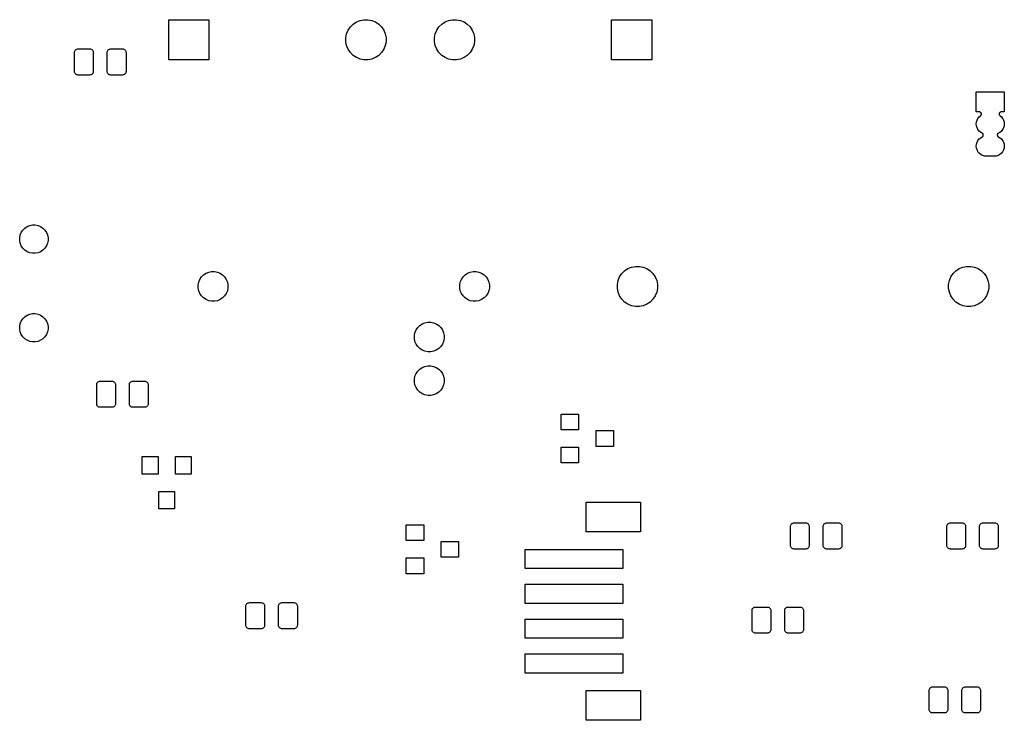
# Model space of a CAD drawing. Extents: x 0.72 to 5.14, y -2.24 to -0.65.
# Tile 5 of 5: x 2.92 to 5.14, y -2.24 to -0.65. Entities that reach past the tile are written whole.
import ezdxf

# ---------------------------------------------------------------- set-up
doc = ezdxf.new("R2010")
doc.units = 0
doc.header["$MEASUREMENT"] = 0
doc.layers.add('BLACK', color=7, linetype='CONTINUOUS')

msp = doc.modelspace()

# ---------------------------------------------------------------- linework, layer by layer
at = {"layer": 'BLACK', "linetype": 'CONTINUOUS'}
for p, q in [((3.25469, -0.745315), (3.25469, -0.654685)), ((3.25469, -0.654685), (3.34531, -0.654685)), ((3.34531, -0.654685), (3.34531, -0.745315)), ((3.6648, -0.671113), (3.67111, -0.664802)), ((3.67111, -0.664802), (3.67854, -0.659842)), ((3.67854, -0.659842), (3.68678, -0.656426)), ((3.68678, -0.656426), (3.69116, -0.655556)), ((3.69116, -0.655556), (3.69554, -0.654685)), ((3.69554, -0.654685), (3.70446, -0.654685)), ((3.70446, -0.654685), (3.70884, -0.655556)), ((3.70884, -0.655556), (3.71322, -0.656426)), ((3.71322, -0.656426), (3.72146, -0.659842)), ((3.72146, -0.659842), (3.72889, -0.664802)), ((3.72889, -0.664802), (3.7352, -0.671113)), ((3.8648, -0.671113), (3.87111, -0.664802)), ((3.87111, -0.664802), (3.87854, -0.659842)), ((3.87854, -0.659842), (3.88678, -0.656426)), ((3.88678, -0.656426), (3.89116, -0.655556)), ((3.89116, -0.655556), (3.89554, -0.654685)), ((3.89554, -0.654685), (3.90446, -0.654685)), ((3.90446, -0.654685), (3.90884, -0.655556)), ((3.90884, -0.655556), (3.91322, -0.656426)), ((3.91322, -0.656426), (3.92146, -0.659842)), ((3.92146, -0.659842), (3.92889, -0.664802)), ((3.92889, -0.664802), (3.9352, -0.671113)), ((4.25469, -0.745315), (4.25469, -0.654685)), ((4.25469, -0.654685), (4.34531, -0.654685)), ((4.34531, -0.654685), (4.34531, -0.745315)), ((3.65469, -0.695537), (3.65643, -0.686782)), ((3.65643, -0.686782), (3.65984, -0.678535)), ((3.65984, -0.678535), (3.6648, -0.671113)), ((3.7352, -0.671113), (3.74016, -0.678535)), ((3.74016, -0.678535), (3.74357, -0.686782)), ((3.74357, -0.686782), (3.74531, -0.695537)), ((3.85469, -0.695537), (3.85643, -0.686782)), ((3.85643, -0.686782), (3.85984, -0.678535)), ((3.85984, -0.678535), (3.8648, -0.671113)), ((3.9352, -0.671113), (3.94016, -0.678535)), ((3.94016, -0.678535), (3.94357, -0.686782)), ((3.94357, -0.686782), (3.94531, -0.695537)), ((3.65469, -0.704463), (3.65469, -0.695537)), ((3.65643, -0.713218), (3.65469, -0.704463)), ((3.74531, -0.704463), (3.74357, -0.713218)), ((3.74531, -0.695537), (3.74531, -0.704463)), ((3.85469, -0.704463), (3.85469, -0.695537)), ((3.85643, -0.713218), (3.85469, -0.704463)), ((3.94531, -0.704463), (3.94357, -0.713218)), ((3.94531, -0.695537), (3.94531, -0.704463)), ((3.04189, -0.728814), (3.04207, -0.726989)), ((3.04189, -0.771186), (3.04189, -0.728814)), ((3.04207, -0.726989), (3.04253, -0.725467)), ((3.04253, -0.725467), (3.04328, -0.724064)), ((3.04328, -0.724064), (3.04429, -0.722834)), ((3.04429, -0.722834), (3.04552, -0.721825)), ((3.04552, -0.721825), (3.04692, -0.721075)), ((3.04692, -0.721075), (3.04845, -0.720613)), ((3.04845, -0.720613), (3.05027, -0.720433)), ((3.05027, -0.720433), (3.07591, -0.720433)), ((3.07591, -0.720433), (3.07773, -0.720613)), ((3.07773, -0.720613), (3.07926, -0.721075)), ((3.07926, -0.721075), (3.08066, -0.721825)), ((3.08066, -0.721825), (3.08189, -0.722834)), ((3.08189, -0.722834), (3.0829, -0.724064)), ((3.0829, -0.724064), (3.08365, -0.725467)), ((3.08365, -0.725467), (3.08411, -0.726989)), ((3.08411, -0.726989), (3.08429, -0.728814)), ((3.08429, -0.728814), (3.08429, -0.771186)), ((3.11571, -0.728814), (3.11589, -0.726989)), ((3.11571, -0.771186), (3.11571, -0.728814)), ((3.11589, -0.726989), (3.11635, -0.725467)), ((3.11635, -0.725467), (3.1171, -0.724064)), ((3.1171, -0.724064), (3.11811, -0.722834)), ((3.11811, -0.722834), (3.11934, -0.721825)), ((3.11934, -0.721825), (3.12074, -0.721075)), ((3.12074, -0.721075), (3.12227, -0.720613)), ((3.12227, -0.720613), (3.12409, -0.720433)), ((3.12409, -0.720433), (3.14973, -0.720433)), ((3.14973, -0.720433), (3.15155, -0.720613)), ((3.15155, -0.720613), (3.15308, -0.721075)), ((3.15308, -0.721075), (3.15448, -0.721825)), ((3.15448, -0.721825), (3.15571, -0.722834)), ((3.15571, -0.722834), (3.15672, -0.724064)), ((3.15672, -0.724064), (3.15747, -0.725467)), ((3.15747, -0.725467), (3.15793, -0.726989)), ((3.15793, -0.726989), (3.15811, -0.728814)), ((3.15811, -0.728814), (3.15811, -0.771186)), ((3.65984, -0.721465), (3.65643, -0.713218)), ((3.6648, -0.728887), (3.65984, -0.721465)), ((3.67111, -0.735198), (3.6648, -0.728887)), ((3.7352, -0.728887), (3.72889, -0.735198)), ((3.74016, -0.721465), (3.7352, -0.728887)), ((3.74357, -0.713218), (3.74016, -0.721465)), ((3.85984, -0.721465), (3.85643, -0.713218)), ((3.8648, -0.728887), (3.85984, -0.721465)), ((3.87111, -0.735198), (3.8648, -0.728887)), ((3.9352, -0.728887), (3.92889, -0.735198)), ((3.94016, -0.721465), (3.9352, -0.728887)), ((3.94357, -0.713218), (3.94016, -0.721465)), ((3.34531, -0.745315), (3.25469, -0.745315)), ((3.67854, -0.740158), (3.67111, -0.735198)), ((3.68065, -0.741033), (3.67854, -0.740158)), ((3.67854, -0.740158), (3.67854, -0.740158)), ((3.67854, -0.740158), (3.67854, -0.740158)), ((3.68678, -0.743574), (3.68065, -0.741033)), ((3.69116, -0.744444), (3.68678, -0.743574)), ((3.69554, -0.745315), (3.69116, -0.744444)), ((3.70446, -0.745315), (3.69554, -0.745315)), ((3.70884, -0.744444), (3.70446, -0.745315)), ((3.71322, -0.743574), (3.70884, -0.744444)), ((3.71935, -0.741033), (3.71322, -0.743574)), ((3.72146, -0.740158), (3.71935, -0.741033)), ((3.72889, -0.735198), (3.72146, -0.740158)), ((3.72146, -0.740158), (3.72146, -0.740158)), ((3.72146, -0.740158), (3.72146, -0.740158)), ((3.87854, -0.740158), (3.87111, -0.735198)), ((3.88065, -0.741033), (3.87854, -0.740158)), ((3.87854, -0.740158), (3.87854, -0.740158)), ((3.87854, -0.740158), (3.87854, -0.740158)), ((3.88678, -0.743574), (3.88065, -0.741033)), ((3.89116, -0.744444), (3.88678, -0.743574)), ((3.89554, -0.745315), (3.89116, -0.744444)), ((3.90446, -0.745315), (3.89554, -0.745315)), ((3.90884, -0.744444), (3.90446, -0.745315)), ((3.91322, -0.743574), (3.90884, -0.744444)), ((3.91935, -0.741033), (3.91322, -0.743574)), ((3.92146, -0.740158), (3.91935, -0.741033)), ((3.92889, -0.735198), (3.92146, -0.740158)), ((3.92146, -0.740158), (3.92146, -0.740158)), ((3.92146, -0.740158), (3.92146, -0.740158)), ((4.34531, -0.745315), (4.25469, -0.745315)), ((3.04207, -0.773011), (3.04189, -0.771186)), ((3.04253, -0.774533), (3.04207, -0.773011)), ((3.04328, -0.775936), (3.04253, -0.774533)), ((3.04429, -0.777166), (3.04328, -0.775936)), ((3.04552, -0.778175), (3.04429, -0.777166)), ((3.04692, -0.778925), (3.04552, -0.778175)), ((3.08066, -0.778175), (3.07926, -0.778925)), ((3.08189, -0.777166), (3.08066, -0.778175)), ((3.0829, -0.775936), (3.08189, -0.777166)), ((3.08365, -0.774533), (3.0829, -0.775936)), ((3.08411, -0.773011), (3.08365, -0.774533)), ((3.08429, -0.771186), (3.08411, -0.773011)), ((3.11589, -0.773011), (3.11571, -0.771186)), ((3.11635, -0.774533), (3.11589, -0.773011)), ((3.1171, -0.775936), (3.11635, -0.774533)), ((3.11811, -0.777166), (3.1171, -0.775936)), ((3.11934, -0.778175), (3.11811, -0.777166)), ((3.12074, -0.778925), (3.11934, -0.778175)), ((3.15448, -0.778175), (3.15308, -0.778925)), ((3.15571, -0.777166), (3.15448, -0.778175)), ((3.15672, -0.775936), (3.15571, -0.777166)), ((3.15747, -0.774533), (3.15672, -0.775936)), ((3.15793, -0.773011), (3.15747, -0.774533)), ((3.15811, -0.771186), (3.15793, -0.773011)), ((3.04845, -0.779387), (3.04692, -0.778925)), ((3.05027, -0.779567), (3.04845, -0.779387)), ((3.07591, -0.779567), (3.05027, -0.779567)), ((3.07773, -0.779387), (3.07591, -0.779567)), ((3.07926, -0.778925), (3.07773, -0.779387)), ((3.12227, -0.779387), (3.12074, -0.778925)), ((3.12409, -0.779567), (3.12227, -0.779387)), ((3.14973, -0.779567), (3.12409, -0.779567)), ((3.15155, -0.779387), (3.14973, -0.779567)), ((3.15308, -0.778925), (3.15155, -0.779387)), ((5.07846, -0.862677), (5.07846, -0.817323)), ((5.07846, -0.817323), (5.14154, -0.817323)), ((5.14154, -0.817323), (5.14154, -0.862677)), ((5.08493, -0.862677), (5.07846, -0.862677)), ((5.08542, -0.862701), (5.08493, -0.862677)), ((5.08636, -0.862889), (5.08542, -0.862701)), ((5.08725, -0.863258), (5.08636, -0.862889)), ((5.08806, -0.863794), (5.08725, -0.863258)), ((5.08874, -0.864476), (5.08806, -0.863794)), ((5.08927, -0.865279), (5.08874, -0.864476)), ((5.08964, -0.86617), (5.08927, -0.865279)), ((5.08983, -0.867116), (5.08964, -0.86617)), ((5.08983, -0.868081), (5.08983, -0.867116)), ((5.13024, -0.866638), (5.13014, -0.867598)), ((5.13052, -0.865715), (5.13024, -0.866638)), ((5.13097, -0.864864), (5.13052, -0.865715)), ((5.13159, -0.864119), (5.13097, -0.864864)), ((5.13233, -0.863507), (5.13159, -0.864119)), ((5.13318, -0.863052), (5.13233, -0.863507)), ((5.13411, -0.862772), (5.13318, -0.863052)), ((5.13507, -0.862677), (5.13411, -0.862772)), ((5.14154, -0.862677), (5.13507, -0.862677)), ((5.07835, -0.89), (5.07879, -0.885554)), ((5.07879, -0.885554), (5.08009, -0.88128)), ((5.08009, -0.88128), (5.08111, -0.879363)), ((5.08009, -0.88128), (5.08009, -0.88128)), ((5.08111, -0.879363), (5.0822, -0.87734)), ((5.0822, -0.87734), (5.08503, -0.873887)), ((5.08503, -0.873887), (5.08806, -0.871402)), ((5.08806, -0.871402), (5.08874, -0.87072)), ((5.08874, -0.87072), (5.08927, -0.869918)), ((5.08927, -0.869918), (5.08964, -0.869027)), ((5.08964, -0.869027), (5.08983, -0.868081)), ((5.13014, -0.867598), (5.13024, -0.868558)), ((5.13024, -0.868558), (5.13052, -0.869482)), ((5.13052, -0.869482), (5.13097, -0.870332)), ((5.13097, -0.870332), (5.13159, -0.871078)), ((5.13159, -0.871078), (5.13194, -0.871402)), ((5.13194, -0.871402), (5.13497, -0.873887)), ((5.13497, -0.873887), (5.1378, -0.87734)), ((5.1378, -0.87734), (5.13889, -0.879363)), ((5.13889, -0.879363), (5.13991, -0.88128)), ((5.13991, -0.88128), (5.13991, -0.88128)), ((5.13991, -0.88128), (5.14121, -0.885554)), ((5.14121, -0.885554), (5.14165, -0.89)), ((5.07879, -0.894446), (5.07835, -0.89)), ((5.08, -0.898434), (5.07879, -0.894446)), ((5.08009, -0.89872), (5.08, -0.898434)), ((5.08085, -0.900142), (5.08009, -0.89872)), ((5.0822, -0.90266), (5.08085, -0.900142)), ((5.08503, -0.906113), (5.0822, -0.90266)), ((5.08848, -0.908947), (5.08503, -0.906113)), ((5.09169, -0.91066), (5.08848, -0.908947)), ((5.09249, -0.911196), (5.09169, -0.91066)), ((5.09317, -0.911878), (5.09249, -0.911196)), ((5.12751, -0.911196), (5.12683, -0.911878)), ((5.12831, -0.91066), (5.12751, -0.911196)), ((5.13152, -0.908947), (5.12831, -0.91066)), ((5.13497, -0.906113), (5.13152, -0.908947)), ((5.1378, -0.90266), (5.13497, -0.906113)), ((5.13915, -0.900142), (5.1378, -0.90266)), ((5.13991, -0.89872), (5.13915, -0.900142)), ((5.14, -0.898434), (5.13991, -0.89872)), ((5.14121, -0.894446), (5.14, -0.898434)), ((5.14165, -0.89), (5.14121, -0.894446)), ((5.07879, -0.935554), (5.08009, -0.93128)), ((5.08009, -0.93128), (5.081, -0.92958)), ((5.08009, -0.93128), (5.08009, -0.93128)), ((5.081, -0.92958), (5.0822, -0.92734)), ((5.0822, -0.92734), (5.08503, -0.923887)), ((5.08503, -0.923887), (5.08848, -0.921053)), ((5.08848, -0.921053), (5.09169, -0.91934)), ((5.09169, -0.91934), (5.09249, -0.918804)), ((5.09249, -0.918804), (5.09317, -0.918122)), ((5.09371, -0.91268), (5.09317, -0.911878)), ((5.09317, -0.918122), (5.09371, -0.91732)), ((5.09408, -0.913571), (5.09371, -0.91268)), ((5.09371, -0.91732), (5.09408, -0.916429)), ((5.09427, -0.914518), (5.09408, -0.913571)), ((5.09408, -0.916429), (5.09427, -0.915482)), ((5.09427, -0.915482), (5.09427, -0.914518)), ((5.12592, -0.913571), (5.12573, -0.914518)), ((5.12573, -0.914518), (5.12573, -0.915482)), ((5.12573, -0.915482), (5.12592, -0.916429)), ((5.12629, -0.91268), (5.12592, -0.913571)), ((5.12592, -0.916429), (5.12629, -0.91732)), ((5.12683, -0.911878), (5.12629, -0.91268)), ((5.12629, -0.91732), (5.12683, -0.918122)), ((5.12683, -0.918122), (5.12751, -0.918804)), ((5.12751, -0.918804), (5.12831, -0.91934)), ((5.12831, -0.91934), (5.13152, -0.921053)), ((5.13152, -0.921053), (5.13497, -0.923887)), ((5.13497, -0.923887), (5.1378, -0.92734)), ((5.1378, -0.92734), (5.139, -0.92958)), ((5.139, -0.92958), (5.13991, -0.93128)), ((5.13991, -0.93128), (5.13991, -0.93128)), ((5.13991, -0.93128), (5.14121, -0.935554)), ((5.07835, -0.94), (5.07879, -0.935554)), ((5.07879, -0.944446), (5.07835, -0.94)), ((5.08, -0.948434), (5.07879, -0.944446)), ((5.08009, -0.94872), (5.08, -0.948434)), ((5.08085, -0.950142), (5.08009, -0.94872)), ((5.0822, -0.95266), (5.08085, -0.950142)), ((5.08503, -0.956113), (5.0822, -0.95266)), ((5.08848, -0.958947), (5.08503, -0.956113)), ((5.13497, -0.956113), (5.13152, -0.958947)), ((5.1378, -0.95266), (5.13497, -0.956113)), ((5.13915, -0.950142), (5.1378, -0.95266)), ((5.13991, -0.94872), (5.13915, -0.950142)), ((5.14, -0.948434), (5.13991, -0.94872)), ((5.14121, -0.944446), (5.14, -0.948434)), ((5.14121, -0.935554), (5.14165, -0.94)), ((5.14165, -0.94), (5.14121, -0.944446)), ((5.091, -0.960292), (5.08848, -0.958947)), ((5.09242, -0.961052), (5.091, -0.960292)), ((5.0967, -0.962349), (5.09242, -0.961052)), ((5.09242, -0.961052), (5.09242, -0.961052)), ((5.10003, -0.962677), (5.0967, -0.962349)), ((5.11997, -0.962677), (5.10003, -0.962677)), ((5.1233, -0.962349), (5.11997, -0.962677)), ((5.12758, -0.961052), (5.1233, -0.962349)), ((5.129, -0.960292), (5.12758, -0.961052)), ((5.12758, -0.961052), (5.12758, -0.961052)), ((5.13152, -0.958947), (5.129, -0.960292)), ((2.92163, -1.13484), (2.92514, -1.1296)), ((2.92514, -1.1296), (2.9296, -1.12514)), ((2.9296, -1.12514), (2.93484, -1.12163)), ((2.93484, -1.12163), (2.94066, -1.11922)), ((2.94066, -1.11922), (2.94685, -1.11799)), ((2.94685, -1.11799), (2.95315, -1.11799)), ((2.95315, -1.11799), (2.95934, -1.11922)), ((2.95934, -1.11922), (2.96516, -1.12163)), ((2.96516, -1.12163), (2.9704, -1.12514)), ((2.9704, -1.12514), (2.97486, -1.1296)), ((2.97486, -1.1296), (2.97837, -1.13484)), ((2.91799, -1.14685), (2.91922, -1.14066)), ((2.91799, -1.15315), (2.91799, -1.14685)), ((2.91922, -1.15934), (2.91799, -1.15315)), ((2.91922, -1.14066), (2.92163, -1.13484)), ((2.97837, -1.13484), (2.98078, -1.14066)), ((2.98078, -1.14066), (2.98201, -1.14685)), ((2.98201, -1.15315), (2.98078, -1.15934)), ((2.98201, -1.14685), (2.98201, -1.15315)), ((2.92163, -1.16516), (2.91922, -1.15934)), ((2.92514, -1.1704), (2.92163, -1.16516)), ((2.9296, -1.17486), (2.92514, -1.1704)), ((2.93484, -1.17836), (2.9296, -1.17486)), ((2.94066, -1.18078), (2.93484, -1.17836)), ((2.96516, -1.17836), (2.95934, -1.18078)), ((2.9704, -1.17486), (2.96516, -1.17836)), ((2.97486, -1.1704), (2.9704, -1.17486)), ((2.97837, -1.16516), (2.97486, -1.1704)), ((2.98078, -1.15934), (2.97837, -1.16516)), ((2.94685, -1.18201), (2.94066, -1.18078)), ((2.95315, -1.18201), (2.94685, -1.18201)), ((2.95934, -1.18078), (2.95315, -1.18201)), ((4.27786, -1.22787), (4.28417, -1.22156)), ((4.28417, -1.22156), (4.29159, -1.2166)), ((4.29159, -1.2166), (4.29984, -1.21318)), ((4.29984, -1.21318), (4.30421, -1.21231)), ((4.30421, -1.21231), (4.30859, -1.21144)), ((4.30859, -1.21144), (4.31752, -1.21144)), ((4.31752, -1.21144), (4.3219, -1.21231)), ((4.3219, -1.21231), (4.32627, -1.21318)), ((4.32627, -1.21318), (4.33452, -1.2166)), ((4.33452, -1.2166), (4.34194, -1.22156)), ((4.34194, -1.22156), (4.34825, -1.22787)), ((5.02589, -1.22787), (5.0322, -1.22156)), ((5.0322, -1.22156), (5.03962, -1.2166)), ((5.03962, -1.2166), (5.04787, -1.21318)), ((5.04787, -1.21318), (5.05225, -1.21231)), ((5.05225, -1.21231), (5.05662, -1.21144)), ((5.05662, -1.21144), (5.06555, -1.21144)), ((5.06555, -1.21144), (5.06993, -1.21231)), ((5.06993, -1.21231), (5.0743, -1.21318)), ((5.0743, -1.21318), (5.08255, -1.2166)), ((5.08255, -1.2166), (5.08997, -1.22156)), ((5.08997, -1.22156), (5.09629, -1.22787)), ((3.32251, -1.24698), (3.32503, -1.24089)), ((3.32503, -1.24089), (3.3287, -1.2354)), ((3.3287, -1.2354), (3.33337, -1.23073)), ((3.33337, -1.23073), (3.33885, -1.22707)), ((3.33885, -1.22707), (3.34495, -1.22454)), ((3.34495, -1.22454), (3.35142, -1.22325)), ((3.35142, -1.22325), (3.35802, -1.22325)), ((3.35802, -1.22325), (3.3645, -1.22454)), ((3.3645, -1.22454), (3.37059, -1.22707)), ((3.37059, -1.22707), (3.37608, -1.23073)), ((3.37608, -1.23073), (3.38075, -1.2354)), ((3.38075, -1.2354), (3.38442, -1.24089)), ((3.38442, -1.24089), (3.38694, -1.24698)), ((3.91306, -1.24698), (3.91558, -1.24089)), ((3.91558, -1.24089), (3.91925, -1.2354)), ((3.91925, -1.2354), (3.92392, -1.23073)), ((3.92392, -1.23073), (3.92941, -1.22707)), ((3.92941, -1.22707), (3.9355, -1.22454)), ((3.9355, -1.22454), (3.94198, -1.22325)), ((3.94198, -1.22325), (3.94858, -1.22325)), ((3.94858, -1.22325), (3.95505, -1.22454)), ((3.95505, -1.22454), (3.96115, -1.22707)), ((3.96115, -1.22707), (3.96663, -1.23073)), ((3.96663, -1.23073), (3.9713, -1.2354)), ((3.9713, -1.2354), (3.97497, -1.24089)), ((3.97497, -1.24089), (3.97749, -1.24698)), ((4.26774, -1.25229), (4.26948, -1.24354)), ((4.26948, -1.24354), (4.2729, -1.23529)), ((4.2729, -1.23529), (4.27786, -1.22787)), ((4.2729, -1.23529), (4.2729, -1.23529)), ((4.34825, -1.22787), (4.35321, -1.23529)), ((4.35321, -1.23529), (4.35321, -1.23529)), ((4.35321, -1.23529), (4.35663, -1.24354)), ((4.35663, -1.24354), (4.35837, -1.25229)), ((5.01577, -1.25229), (5.01751, -1.24354)), ((5.01751, -1.24354), (5.02093, -1.23529)), ((5.02093, -1.23529), (5.02589, -1.22787)), ((5.02093, -1.23529), (5.02093, -1.23529)), ((5.09629, -1.22787), (5.10124, -1.23529)), ((5.10124, -1.23529), (5.10124, -1.23529)), ((5.10124, -1.23529), (5.10466, -1.24354)), ((5.10466, -1.24354), (5.1064, -1.25229)), ((3.32122, -1.25346), (3.32251, -1.24698)), ((3.32122, -1.26006), (3.32122, -1.25346)), ((3.32251, -1.26653), (3.32122, -1.26006)), ((3.32503, -1.27263), (3.32251, -1.26653)), ((3.38694, -1.26653), (3.38442, -1.27263)), ((3.38694, -1.24698), (3.38823, -1.25346)), ((3.38823, -1.26006), (3.38694, -1.26653)), ((3.38823, -1.25346), (3.38823, -1.26006)), ((3.91177, -1.25346), (3.91306, -1.24698)), ((3.91177, -1.26006), (3.91177, -1.25346)), ((3.91306, -1.26653), (3.91177, -1.26006)), ((3.91558, -1.27263), (3.91306, -1.26653)), ((3.97749, -1.26653), (3.97497, -1.27263)), ((3.97749, -1.24698), (3.97878, -1.25346)), ((3.97878, -1.26006), (3.97749, -1.26653)), ((3.97878, -1.25346), (3.97878, -1.26006)), ((4.26774, -1.26122), (4.26774, -1.25229)), ((4.26948, -1.26997), (4.26774, -1.26122)), ((4.35837, -1.26122), (4.35663, -1.26997)), ((4.35837, -1.25229), (4.35837, -1.26122)), ((5.01577, -1.26122), (5.01577, -1.25229)), ((5.01751, -1.26997), (5.01577, -1.26122)), ((5.1064, -1.26122), (5.10466, -1.26997)), ((5.1064, -1.25229), (5.1064, -1.26122)), ((3.3287, -1.27811), (3.32503, -1.27263)), ((3.33337, -1.28278), (3.3287, -1.27811)), ((3.33885, -1.28645), (3.33337, -1.28278)), ((3.34495, -1.28897), (3.33885, -1.28645)), ((3.35142, -1.29026), (3.34495, -1.28897)), ((3.3645, -1.28897), (3.35802, -1.29026)), ((3.37059, -1.28645), (3.3645, -1.28897)), ((3.37608, -1.28278), (3.37059, -1.28645)), ((3.38075, -1.27811), (3.37608, -1.28278)), ((3.38442, -1.27263), (3.38075, -1.27811)), ((3.91925, -1.27811), (3.91558, -1.27263)), ((3.92392, -1.28278), (3.91925, -1.27811)), ((3.92941, -1.28645), (3.92392, -1.28278)), ((3.9355, -1.28897), (3.92941, -1.28645)), ((3.94198, -1.29026), (3.9355, -1.28897)), ((3.95505, -1.28897), (3.94858, -1.29026)), ((3.96115, -1.28645), (3.95505, -1.28897)), ((3.96663, -1.28278), (3.96115, -1.28645)), ((3.9713, -1.27811), (3.96663, -1.28278)), ((3.97497, -1.27263), (3.9713, -1.27811)), ((4.27285, -1.27811), (4.26948, -1.26997)), ((4.2729, -1.27822), (4.27285, -1.27811)), ((4.27786, -1.28564), (4.2729, -1.27822)), ((4.28417, -1.29195), (4.27786, -1.28564)), ((4.34825, -1.28564), (4.34194, -1.29195)), ((4.35321, -1.27822), (4.34825, -1.28564)), ((4.35326, -1.27811), (4.35321, -1.27822)), ((4.35663, -1.26997), (4.35326, -1.27811)), ((5.02088, -1.27811), (5.01751, -1.26997)), ((5.02093, -1.27822), (5.02088, -1.27811)), ((5.02589, -1.28564), (5.02093, -1.27822)), ((5.0322, -1.29195), (5.02589, -1.28564)), ((5.09629, -1.28564), (5.08997, -1.29195)), ((5.10124, -1.27822), (5.09629, -1.28564)), ((5.10129, -1.27811), (5.10124, -1.27822)), ((5.10466, -1.26997), (5.10129, -1.27811)), ((3.35802, -1.29026), (3.35142, -1.29026)), ((3.94858, -1.29026), (3.94198, -1.29026)), ((4.29159, -1.29691), (4.28417, -1.29195)), ((4.29984, -1.30033), (4.29159, -1.29691)), ((4.30421, -1.3012), (4.29984, -1.30033)), ((4.30859, -1.30207), (4.30421, -1.3012)), ((4.31752, -1.30207), (4.30859, -1.30207)), ((4.3219, -1.3012), (4.31752, -1.30207)), ((4.32627, -1.30033), (4.3219, -1.3012)), ((4.33452, -1.29691), (4.32627, -1.30033)), ((4.34194, -1.29195), (4.33452, -1.29691)), ((5.03962, -1.29691), (5.0322, -1.29195)), ((5.04787, -1.30033), (5.03962, -1.29691)), ((5.05225, -1.3012), (5.04787, -1.30033)), ((5.05662, -1.30207), (5.05225, -1.3012)), ((5.06555, -1.30207), (5.05662, -1.30207)), ((5.06993, -1.3012), (5.06555, -1.30207)), ((5.0743, -1.30033), (5.06993, -1.3012)), ((5.08255, -1.29691), (5.0743, -1.30033)), ((5.08997, -1.29195), (5.08255, -1.29691)), ((2.92163, -1.33484), (2.92514, -1.3296)), ((2.92514, -1.3296), (2.9296, -1.32514)), ((2.9296, -1.32514), (2.93484, -1.32163)), ((2.93484, -1.32163), (2.94066, -1.31922)), ((2.94066, -1.31922), (2.94685, -1.31799)), ((2.94685, -1.31799), (2.95315, -1.31799)), ((2.95315, -1.31799), (2.95934, -1.31922)), ((2.95934, -1.31922), (2.96516, -1.32163)), ((2.96516, -1.32163), (2.9704, -1.32514)), ((2.9704, -1.32514), (2.97486, -1.3296)), ((2.97486, -1.3296), (2.97837, -1.33484)), ((2.91799, -1.34685), (2.91922, -1.34066)), ((2.91799, -1.35315), (2.91799, -1.34685)), ((2.91922, -1.35934), (2.91799, -1.35315)), ((2.91922, -1.34066), (2.92163, -1.33484)), ((2.97837, -1.33484), (2.98078, -1.34066)), ((2.98078, -1.34066), (2.98201, -1.34685)), ((2.98201, -1.35315), (2.98078, -1.35934)), ((2.98201, -1.34685), (2.98201, -1.35315)), ((3.8107, -1.36116), (3.81322, -1.35506)), ((3.81322, -1.35506), (3.81689, -1.34957)), ((3.81689, -1.34957), (3.82156, -1.3449)), ((3.82156, -1.3449), (3.82704, -1.34124)), ((3.82704, -1.34124), (3.83314, -1.33871)), ((3.83314, -1.33871), (3.83961, -1.33743)), ((3.83961, -1.33743), (3.84621, -1.33743)), ((3.84621, -1.33743), (3.85269, -1.33871)), ((3.85269, -1.33871), (3.85878, -1.34124)), ((3.85878, -1.34124), (3.86427, -1.3449)), ((3.86427, -1.3449), (3.86894, -1.34957)), ((3.86894, -1.34957), (3.8726, -1.35506)), ((3.8726, -1.35506), (3.87513, -1.36116)), ((2.92163, -1.36516), (2.91922, -1.35934)), ((2.92514, -1.3704), (2.92163, -1.36516)), ((2.9296, -1.37486), (2.92514, -1.3704)), ((2.93484, -1.37837), (2.9296, -1.37486)), ((2.94066, -1.38078), (2.93484, -1.37837)), ((2.96516, -1.37837), (2.95934, -1.38078)), ((2.9704, -1.37486), (2.96516, -1.37837)), ((2.97486, -1.3704), (2.9704, -1.37486)), ((2.97837, -1.36516), (2.97486, -1.3704)), ((2.98078, -1.35934), (2.97837, -1.36516)), ((3.80941, -1.36763), (3.8107, -1.36116)), ((3.80941, -1.37423), (3.80941, -1.36763)), ((3.8107, -1.3807), (3.80941, -1.37423)), ((3.87513, -1.36116), (3.87642, -1.36763)), ((3.87642, -1.37423), (3.87513, -1.3807)), ((3.87642, -1.36763), (3.87642, -1.37423)), ((2.94685, -1.38201), (2.94066, -1.38078)), ((2.95315, -1.38201), (2.94685, -1.38201)), ((2.95934, -1.38078), (2.95315, -1.38201)), ((3.81322, -1.3868), (3.8107, -1.3807)), ((3.81689, -1.39229), (3.81322, -1.3868)), ((3.82156, -1.39695), (3.81689, -1.39229)), ((3.82704, -1.40062), (3.82156, -1.39695)), ((3.83314, -1.40315), (3.82704, -1.40062)), ((3.85878, -1.40062), (3.85269, -1.40315)), ((3.86427, -1.39695), (3.85878, -1.40062)), ((3.86894, -1.39229), (3.86427, -1.39695)), ((3.8726, -1.3868), (3.86894, -1.39229)), ((3.87513, -1.3807), (3.8726, -1.3868)), ((3.83961, -1.40443), (3.83314, -1.40315)), ((3.84621, -1.40443), (3.83961, -1.40443)), ((3.85269, -1.40315), (3.84621, -1.40443)), ((3.81689, -1.448), (3.82156, -1.44333)), ((3.82156, -1.44333), (3.82704, -1.43966)), ((3.82704, -1.43966), (3.83314, -1.43714)), ((3.83314, -1.43714), (3.83961, -1.43585)), ((3.83961, -1.43585), (3.84621, -1.43585)), ((3.84621, -1.43585), (3.85269, -1.43714)), ((3.85269, -1.43714), (3.85878, -1.43966)), ((3.85878, -1.43966), (3.86427, -1.44333)), ((3.86427, -1.44333), (3.86894, -1.448)), ((3.80941, -1.46605), (3.8107, -1.45958)), ((3.80941, -1.47265), (3.80941, -1.46605)), ((3.8107, -1.45958), (3.81322, -1.45348)), ((3.81322, -1.45348), (3.81689, -1.448)), ((3.86894, -1.448), (3.8726, -1.45348)), ((3.8726, -1.45348), (3.87513, -1.45958)), ((3.87513, -1.45958), (3.87642, -1.46605)), ((3.87642, -1.46605), (3.87642, -1.47265)), ((3.09189, -1.47881), (3.09207, -1.47699)), ((3.09189, -1.52119), (3.09189, -1.47881)), ((3.09207, -1.47699), (3.09253, -1.47547)), ((3.09253, -1.47547), (3.09328, -1.47406)), ((3.09328, -1.47406), (3.09429, -1.47283)), ((3.09429, -1.47283), (3.09552, -1.47182)), ((3.09552, -1.47182), (3.09692, -1.47107)), ((3.09692, -1.47107), (3.09845, -1.47061)), ((3.09845, -1.47061), (3.10027, -1.47043)), ((3.10027, -1.47043), (3.12591, -1.47043)), ((3.12591, -1.47043), (3.12773, -1.47061)), ((3.12773, -1.47061), (3.12926, -1.47107)), ((3.12926, -1.47107), (3.13066, -1.47182)), ((3.13066, -1.47182), (3.13189, -1.47283)), ((3.13189, -1.47283), (3.1329, -1.47406)), ((3.1329, -1.47406), (3.13365, -1.47547)), ((3.13365, -1.47547), (3.13411, -1.47699)), ((3.13411, -1.47699), (3.13429, -1.47881)), ((3.13429, -1.47881), (3.13429, -1.52119)), ((3.16571, -1.47881), (3.16589, -1.47699)), ((3.16571, -1.52119), (3.16571, -1.47881)), ((3.16589, -1.47699), (3.16635, -1.47547)), ((3.16635, -1.47547), (3.1671, -1.47406)), ((3.1671, -1.47406), (3.16811, -1.47283)), ((3.16811, -1.47283), (3.16934, -1.47182)), ((3.16934, -1.47182), (3.17074, -1.47107)), ((3.17074, -1.47107), (3.17227, -1.47061)), ((3.17227, -1.47061), (3.17409, -1.47043)), ((3.17409, -1.47043), (3.19973, -1.47043)), ((3.19973, -1.47043), (3.20155, -1.47061)), ((3.20155, -1.47061), (3.20308, -1.47107)), ((3.20308, -1.47107), (3.20448, -1.47182)), ((3.20448, -1.47182), (3.20571, -1.47283)), ((3.20571, -1.47283), (3.20672, -1.47406)), ((3.20672, -1.47406), (3.20747, -1.47547)), ((3.20747, -1.47547), (3.20793, -1.47699)), ((3.20793, -1.47699), (3.20811, -1.47881)), ((3.20811, -1.47881), (3.20811, -1.52119)), ((3.8107, -1.47913), (3.80941, -1.47265)), ((3.81322, -1.48522), (3.8107, -1.47913)), ((3.81689, -1.49071), (3.81322, -1.48522)), ((3.8726, -1.48522), (3.86894, -1.49071)), ((3.87513, -1.47913), (3.8726, -1.48522)), ((3.87642, -1.47265), (3.87513, -1.47913)), ((3.82156, -1.49538), (3.81689, -1.49071)), ((3.82704, -1.49905), (3.82156, -1.49538)), ((3.83314, -1.50157), (3.82704, -1.49905)), ((3.83961, -1.50286), (3.83314, -1.50157)), ((3.84621, -1.50286), (3.83961, -1.50286)), ((3.85269, -1.50157), (3.84621, -1.50286)), ((3.85878, -1.49905), (3.85269, -1.50157)), ((3.86427, -1.49538), (3.85878, -1.49905)), ((3.86894, -1.49071), (3.86427, -1.49538)), ((3.09207, -1.52301), (3.09189, -1.52119)), ((3.09253, -1.52453), (3.09207, -1.52301)), ((3.09328, -1.52594), (3.09253, -1.52453)), ((3.09429, -1.52717), (3.09328, -1.52594)), ((3.09552, -1.52818), (3.09429, -1.52717)), ((3.09692, -1.52893), (3.09552, -1.52818)), ((3.09845, -1.52939), (3.09692, -1.52893)), ((3.10027, -1.52957), (3.09845, -1.52939)), ((3.12591, -1.52957), (3.10027, -1.52957)), ((3.12773, -1.52939), (3.12591, -1.52957)), ((3.12926, -1.52893), (3.12773, -1.52939)), ((3.13066, -1.52818), (3.12926, -1.52893)), ((3.13189, -1.52717), (3.13066, -1.52818)), ((3.1329, -1.52594), (3.13189, -1.52717)), ((3.13365, -1.52453), (3.1329, -1.52594)), ((3.13411, -1.52301), (3.13365, -1.52453)), ((3.13429, -1.52119), (3.13411, -1.52301)), ((3.16589, -1.52301), (3.16571, -1.52119)), ((3.16635, -1.52453), (3.16589, -1.52301)), ((3.1671, -1.52594), (3.16635, -1.52453)), ((3.16811, -1.52717), (3.1671, -1.52594)), ((3.16934, -1.52818), (3.16811, -1.52717)), ((3.17074, -1.52893), (3.16934, -1.52818)), ((3.17227, -1.52939), (3.17074, -1.52893)), ((3.17409, -1.52957), (3.17227, -1.52939)), ((3.19973, -1.52957), (3.17409, -1.52957)), ((3.20155, -1.52939), (3.19973, -1.52957)), ((3.20308, -1.52893), (3.20155, -1.52939)), ((3.20448, -1.52818), (3.20308, -1.52893)), ((3.20571, -1.52717), (3.20448, -1.52818)), ((3.20672, -1.52594), (3.20571, -1.52717)), ((3.20747, -1.52453), (3.20672, -1.52594)), ((3.20793, -1.52301), (3.20747, -1.52453)), ((3.20811, -1.52119), (3.20793, -1.52301)), ((4.14091, -1.58035), (4.14091, -1.54484)), ((4.14091, -1.54484), (4.18035, -1.54484)), ((4.18035, -1.54484), (4.18035, -1.58035)), ((4.18035, -1.58035), (4.14091, -1.58035)), ((4.21965, -1.61776), (4.21965, -1.58224)), ((4.21965, -1.58224), (4.25909, -1.58224)), ((4.25909, -1.58224), (4.25909, -1.61776)), ((4.14091, -1.65516), (4.14091, -1.61965)), ((4.14091, -1.61965), (4.18035, -1.61965)), ((4.18035, -1.61965), (4.18035, -1.65516)), ((4.25909, -1.61776), (4.21965, -1.61776)), ((3.19484, -1.68035), (3.19484, -1.64091)), ((3.19484, -1.64091), (3.23035, -1.64091)), ((3.23035, -1.64091), (3.23035, -1.68035)), ((3.26965, -1.68035), (3.26965, -1.64091)), ((3.26965, -1.64091), (3.30516, -1.64091)), ((3.30516, -1.64091), (3.30516, -1.68035)), ((4.18035, -1.65516), (4.14091, -1.65516)), ((3.23035, -1.68035), (3.19484, -1.68035)), ((3.30516, -1.68035), (3.26965, -1.68035)), ((3.23224, -1.75909), (3.23224, -1.71965)), ((3.23224, -1.71965), (3.26776, -1.71965)), ((3.26776, -1.71965), (3.26776, -1.75909)), ((4.19752, -1.81091), (4.19752, -1.7439)), ((4.19752, -1.7439), (4.31965, -1.7439)), ((4.31965, -1.7439), (4.31965, -1.81091)), ((3.26776, -1.75909), (3.23224, -1.75909)), ((3.79091, -1.83035), (3.79091, -1.79484)), ((3.79091, -1.79484), (3.83035, -1.79484)), ((3.83035, -1.79484), (3.83035, -1.83035)), ((4.6588, -1.79881), (4.65898, -1.79699)), ((4.6588, -1.84119), (4.6588, -1.79881)), ((4.65898, -1.79699), (4.65944, -1.79547)), ((4.65944, -1.79547), (4.66019, -1.79406)), ((4.66019, -1.79406), (4.6612, -1.79283)), ((4.6612, -1.79283), (4.66243, -1.79182)), ((4.66243, -1.79182), (4.66383, -1.79107)), ((4.66383, -1.79107), (4.66536, -1.79061)), ((4.66536, -1.79061), (4.66718, -1.79043)), ((4.66718, -1.79043), (4.69282, -1.79043)), ((4.69282, -1.79043), (4.69464, -1.79061)), ((4.69464, -1.79061), (4.69617, -1.79107)), ((4.69617, -1.79107), (4.69757, -1.79182)), ((4.69757, -1.79182), (4.6988, -1.79283)), ((4.6988, -1.79283), (4.69981, -1.79406)), ((4.69981, -1.79406), (4.70056, -1.79547)), ((4.70056, -1.79547), (4.70102, -1.79699)), ((4.70102, -1.79699), (4.7012, -1.79881)), ((4.7012, -1.79881), (4.7012, -1.84119)), ((4.73262, -1.79881), (4.7328, -1.79699)), ((4.73262, -1.84119), (4.73262, -1.79881)), ((4.7328, -1.79699), (4.73326, -1.79547)), ((4.73326, -1.79547), (4.73401, -1.79406)), ((4.73401, -1.79406), (4.73502, -1.79283)), ((4.73502, -1.79283), (4.73625, -1.79182)), ((4.73625, -1.79182), (4.73765, -1.79107)), ((4.73765, -1.79107), (4.73917, -1.79061)), ((4.73917, -1.79061), (4.741, -1.79043)), ((4.741, -1.79043), (4.76664, -1.79043)), ((4.76664, -1.79043), (4.76846, -1.79061)), ((4.76846, -1.79061), (4.76999, -1.79107)), ((4.76999, -1.79107), (4.77139, -1.79182)), ((4.77139, -1.79182), (4.77262, -1.79283)), ((4.77262, -1.79283), (4.77363, -1.79406)), ((4.77363, -1.79406), (4.77438, -1.79547)), ((4.77438, -1.79547), (4.77484, -1.79699)), ((4.77484, -1.79699), (4.77502, -1.79881)), ((4.77502, -1.79881), (4.77502, -1.84119)), ((5.01189, -1.79881), (5.01207, -1.79699)), ((5.01189, -1.84119), (5.01189, -1.79881)), ((5.01207, -1.79699), (5.01253, -1.79547)), ((5.01253, -1.79547), (5.01328, -1.79406)), ((5.01328, -1.79406), (5.01429, -1.79283)), ((5.01429, -1.79283), (5.01552, -1.79182)), ((5.01552, -1.79182), (5.01692, -1.79107)), ((5.01692, -1.79107), (5.01845, -1.79061)), ((5.01845, -1.79061), (5.02027, -1.79043)), ((5.02027, -1.79043), (5.04591, -1.79043)), ((5.04591, -1.79043), (5.04773, -1.79061)), ((5.04773, -1.79061), (5.04926, -1.79107)), ((5.04926, -1.79107), (5.05066, -1.79182)), ((5.05066, -1.79182), (5.05189, -1.79283)), ((5.05189, -1.79283), (5.0529, -1.79406)), ((5.0529, -1.79406), (5.05365, -1.79547)), ((5.05365, -1.79547), (5.05411, -1.79699)), ((5.05411, -1.79699), (5.05429, -1.79881)), ((5.05429, -1.79881), (5.05429, -1.84119)), ((5.08571, -1.79881), (5.08589, -1.79699)), ((5.08571, -1.84119), (5.08571, -1.79881)), ((5.08589, -1.79699), (5.08635, -1.79547)), ((5.08635, -1.79547), (5.0871, -1.79406)), ((5.0871, -1.79406), (5.08811, -1.79283)), ((5.08811, -1.79283), (5.08934, -1.79182)), ((5.08934, -1.79182), (5.09074, -1.79107)), ((5.09074, -1.79107), (5.09227, -1.79061)), ((5.09227, -1.79061), (5.09409, -1.79043)), ((5.09409, -1.79043), (5.11973, -1.79043)), ((5.11973, -1.79043), (5.12155, -1.79061)), ((5.12155, -1.79061), (5.12308, -1.79107)), ((5.12308, -1.79107), (5.12448, -1.79182)), ((5.12448, -1.79182), (5.12571, -1.79283)), ((5.12571, -1.79283), (5.12672, -1.79406)), ((5.12672, -1.79406), (5.12747, -1.79547)), ((5.12747, -1.79547), (5.12793, -1.79699)), ((5.12793, -1.79699), (5.12811, -1.79881)), ((5.12811, -1.79881), (5.12811, -1.84119)), ((4.31965, -1.81091), (4.19752, -1.81091)), ((3.83035, -1.83035), (3.79091, -1.83035)), ((3.86965, -1.86776), (3.86965, -1.83224)), ((3.86965, -1.83224), (3.90909, -1.83224)), ((3.90909, -1.83224), (3.90909, -1.86776)), ((4.65898, -1.84301), (4.6588, -1.84119)), ((4.65944, -1.84453), (4.65898, -1.84301)), ((4.66019, -1.84594), (4.65944, -1.84453)), ((4.70056, -1.84453), (4.69981, -1.84594)), ((4.70102, -1.84301), (4.70056, -1.84453)), ((4.7012, -1.84119), (4.70102, -1.84301)), ((4.7328, -1.84301), (4.73262, -1.84119)), ((4.73326, -1.84453), (4.7328, -1.84301)), ((4.73401, -1.84594), (4.73326, -1.84453)), ((4.77438, -1.84453), (4.77363, -1.84594)), ((4.77484, -1.84301), (4.77438, -1.84453)), ((4.77502, -1.84119), (4.77484, -1.84301)), ((5.01207, -1.84301), (5.01189, -1.84119)), ((5.01253, -1.84453), (5.01207, -1.84301)), ((5.01328, -1.84594), (5.01253, -1.84453)), ((5.05365, -1.84453), (5.0529, -1.84594)), ((5.05411, -1.84301), (5.05365, -1.84453)), ((5.05429, -1.84119), (5.05411, -1.84301)), ((5.08589, -1.84301), (5.08571, -1.84119)), ((5.08635, -1.84453), (5.08589, -1.84301)), ((5.0871, -1.84594), (5.08635, -1.84453)), ((5.12747, -1.84453), (5.12672, -1.84594)), ((5.12793, -1.84301), (5.12747, -1.84453)), ((5.12811, -1.84119), (5.12793, -1.84301)), ((3.90909, -1.86776), (3.86965, -1.86776)), ((4.05972, -1.89358), (4.05972, -1.8502)), ((4.05972, -1.8502), (4.28028, -1.8502)), ((4.28028, -1.8502), (4.28028, -1.89358)), ((4.6612, -1.84717), (4.66019, -1.84594)), ((4.66243, -1.84818), (4.6612, -1.84717)), ((4.66383, -1.84893), (4.66243, -1.84818)), ((4.66536, -1.84939), (4.66383, -1.84893)), ((4.66718, -1.84957), (4.66536, -1.84939)), ((4.69282, -1.84957), (4.66718, -1.84957)), ((4.69464, -1.84939), (4.69282, -1.84957)), ((4.69617, -1.84893), (4.69464, -1.84939)), ((4.69757, -1.84818), (4.69617, -1.84893)), ((4.6988, -1.84717), (4.69757, -1.84818)), ((4.69981, -1.84594), (4.6988, -1.84717)), ((4.73502, -1.84717), (4.73401, -1.84594)), ((4.73625, -1.84818), (4.73502, -1.84717)), ((4.73765, -1.84893), (4.73625, -1.84818)), ((4.73917, -1.84939), (4.73765, -1.84893)), ((4.741, -1.84957), (4.73917, -1.84939)), ((4.76664, -1.84957), (4.741, -1.84957)), ((4.76846, -1.84939), (4.76664, -1.84957)), ((4.76999, -1.84893), (4.76846, -1.84939)), ((4.77139, -1.84818), (4.76999, -1.84893)), ((4.77262, -1.84717), (4.77139, -1.84818)), ((4.77363, -1.84594), (4.77262, -1.84717)), ((5.01429, -1.84717), (5.01328, -1.84594)), ((5.01552, -1.84818), (5.01429, -1.84717)), ((5.01692, -1.84893), (5.01552, -1.84818)), ((5.01845, -1.84939), (5.01692, -1.84893)), ((5.02027, -1.84957), (5.01845, -1.84939)), ((5.04591, -1.84957), (5.02027, -1.84957)), ((5.04773, -1.84939), (5.04591, -1.84957)), ((5.04926, -1.84893), (5.04773, -1.84939)), ((5.05066, -1.84818), (5.04926, -1.84893)), ((5.05189, -1.84717), (5.05066, -1.84818)), ((5.0529, -1.84594), (5.05189, -1.84717)), ((5.08811, -1.84717), (5.0871, -1.84594)), ((5.08934, -1.84818), (5.08811, -1.84717)), ((5.09074, -1.84893), (5.08934, -1.84818)), ((5.09227, -1.84939), (5.09074, -1.84893)), ((5.09409, -1.84957), (5.09227, -1.84939)), ((5.11973, -1.84957), (5.09409, -1.84957)), ((5.12155, -1.84939), (5.11973, -1.84957)), ((5.12308, -1.84893), (5.12155, -1.84939)), ((5.12448, -1.84818), (5.12308, -1.84893)), ((5.12571, -1.84717), (5.12448, -1.84818)), ((5.12672, -1.84594), (5.12571, -1.84717)), ((3.79091, -1.90516), (3.79091, -1.86965)), ((3.79091, -1.86965), (3.83035, -1.86965)), ((3.83035, -1.86965), (3.83035, -1.90516)), ((3.83035, -1.90516), (3.79091, -1.90516)), ((4.28028, -1.89358), (4.05972, -1.89358)), ((4.05972, -1.97232), (4.05972, -1.92894)), ((4.05972, -1.92894), (4.28028, -1.92894)), ((4.28028, -1.92894), (4.28028, -1.97232)), ((3.4288, -1.97881), (3.42898, -1.97699)), ((3.4288, -2.02119), (3.4288, -1.97881)), ((3.42898, -1.97699), (3.42944, -1.97547)), ((3.42944, -1.97547), (3.43019, -1.97406)), ((3.43019, -1.97406), (3.4312, -1.97283)), ((3.4312, -1.97283), (3.43243, -1.97182)), ((3.43243, -1.97182), (3.43383, -1.97107)), ((3.43383, -1.97107), (3.43536, -1.97061)), ((3.43536, -1.97061), (3.43718, -1.97043)), ((3.43718, -1.97043), (3.46282, -1.97043)), ((3.46282, -1.97043), (3.46464, -1.97061)), ((3.46464, -1.97061), (3.46617, -1.97107)), ((3.46617, -1.97107), (3.46757, -1.97182)), ((3.46757, -1.97182), (3.4688, -1.97283)), ((3.4688, -1.97283), (3.46981, -1.97406)), ((3.46981, -1.97406), (3.47056, -1.97547)), ((3.47056, -1.97547), (3.47102, -1.97699)), ((3.47102, -1.97699), (3.4712, -1.97881)), ((3.4712, -1.97881), (3.4712, -2.02119)), ((3.50262, -1.97881), (3.5028, -1.97699)), ((3.50262, -2.02119), (3.50262, -1.97881)), ((3.5028, -1.97699), (3.50326, -1.97547)), ((3.50326, -1.97547), (3.50401, -1.97406)), ((3.50401, -1.97406), (3.50502, -1.97283)), ((3.50502, -1.97283), (3.50625, -1.97182)), ((3.50625, -1.97182), (3.50765, -1.97107)), ((3.50765, -1.97107), (3.50917, -1.97061)), ((3.50917, -1.97061), (3.511, -1.97043)), ((3.511, -1.97043), (3.53664, -1.97043)), ((3.53664, -1.97043), (3.53846, -1.97061)), ((3.53846, -1.97061), (3.53999, -1.97107)), ((3.53999, -1.97107), (3.54139, -1.97182)), ((3.54139, -1.97182), (3.54262, -1.97283)), ((3.54262, -1.97283), (3.54363, -1.97406)), ((3.54363, -1.97406), (3.54438, -1.97547)), ((3.54438, -1.97547), (3.54484, -1.97699)), ((3.54484, -1.97699), (3.54502, -1.97881)), ((3.54502, -1.97881), (3.54502, -2.02119)), ((4.28028, -1.97232), (4.05972, -1.97232)), ((4.57189, -1.98881), (4.57207, -1.98699)), ((4.57189, -2.03119), (4.57189, -1.98881)), ((4.57207, -1.98699), (4.57253, -1.98547)), ((4.57253, -1.98547), (4.57328, -1.98406)), ((4.57328, -1.98406), (4.57429, -1.98283)), ((4.57429, -1.98283), (4.57552, -1.98182)), ((4.57552, -1.98182), (4.57692, -1.98107)), ((4.57692, -1.98107), (4.57845, -1.98061)), ((4.57845, -1.98061), (4.58027, -1.98043)), ((4.58027, -1.98043), (4.60591, -1.98043)), ((4.60591, -1.98043), (4.60773, -1.98061)), ((4.60773, -1.98061), (4.60926, -1.98107)), ((4.60926, -1.98107), (4.61066, -1.98182)), ((4.61066, -1.98182), (4.61189, -1.98283)), ((4.61189, -1.98283), (4.6129, -1.98406)), ((4.6129, -1.98406), (4.61365, -1.98547)), ((4.61365, -1.98547), (4.61411, -1.98699)), ((4.61411, -1.98699), (4.61429, -1.98881)), ((4.61429, -1.98881), (4.61429, -2.03119)), ((4.64571, -1.98881), (4.64589, -1.98699)), ((4.64571, -2.03119), (4.64571, -1.98881)), ((4.64589, -1.98699), (4.64635, -1.98547)), ((4.64635, -1.98547), (4.6471, -1.98406)), ((4.6471, -1.98406), (4.64811, -1.98283)), ((4.64811, -1.98283), (4.64934, -1.98182)), ((4.64934, -1.98182), (4.65074, -1.98107)), ((4.65074, -1.98107), (4.65227, -1.98061)), ((4.65227, -1.98061), (4.65409, -1.98043)), ((4.65409, -1.98043), (4.67973, -1.98043)), ((4.67973, -1.98043), (4.68155, -1.98061)), ((4.68155, -1.98061), (4.68308, -1.98107)), ((4.68308, -1.98107), (4.68448, -1.98182)), ((4.68448, -1.98182), (4.68571, -1.98283)), ((4.68571, -1.98283), (4.68672, -1.98406)), ((4.68672, -1.98406), (4.68747, -1.98547)), ((4.68747, -1.98547), (4.68793, -1.98699)), ((4.68793, -1.98699), (4.68811, -1.98881)), ((4.68811, -1.98881), (4.68811, -2.03119)), ((3.42898, -2.02301), (3.4288, -2.02119)), ((3.42944, -2.02453), (3.42898, -2.02301)), ((3.47102, -2.02301), (3.47056, -2.02453)), ((3.4712, -2.02119), (3.47102, -2.02301)), ((3.5028, -2.02301), (3.50262, -2.02119)), ((3.50326, -2.02453), (3.5028, -2.02301)), ((3.54484, -2.02301), (3.54438, -2.02453)), ((3.54502, -2.02119), (3.54484, -2.02301)), ((4.05972, -2.05106), (4.05972, -2.00768)), ((4.05972, -2.00768), (4.28028, -2.00768)), ((4.28028, -2.00768), (4.28028, -2.05106)), ((3.43019, -2.02594), (3.42944, -2.02453)), ((3.4312, -2.02717), (3.43019, -2.02594)), ((3.43243, -2.02818), (3.4312, -2.02717)), ((3.43383, -2.02893), (3.43243, -2.02818)), ((3.43536, -2.02939), (3.43383, -2.02893)), ((3.43718, -2.02957), (3.43536, -2.02939)), ((3.46282, -2.02957), (3.43718, -2.02957)), ((3.46464, -2.02939), (3.46282, -2.02957)), ((3.46617, -2.02893), (3.46464, -2.02939)), ((3.46757, -2.02818), (3.46617, -2.02893)), ((3.4688, -2.02717), (3.46757, -2.02818)), ((3.46981, -2.02594), (3.4688, -2.02717)), ((3.47056, -2.02453), (3.46981, -2.02594)), ((3.50401, -2.02594), (3.50326, -2.02453)), ((3.50502, -2.02717), (3.50401, -2.02594)), ((3.50625, -2.02818), (3.50502, -2.02717)), ((3.50765, -2.02893), (3.50625, -2.02818)), ((3.50917, -2.02939), (3.50765, -2.02893)), ((3.511, -2.02957), (3.50917, -2.02939)), ((3.53664, -2.02957), (3.511, -2.02957)), ((3.53846, -2.02939), (3.53664, -2.02957)), ((3.53999, -2.02893), (3.53846, -2.02939)), ((3.54139, -2.02818), (3.53999, -2.02893)), ((3.54262, -2.02717), (3.54139, -2.02818)), ((3.54363, -2.02594), (3.54262, -2.02717)), ((3.54438, -2.02453), (3.54363, -2.02594)), ((4.57207, -2.03301), (4.57189, -2.03119)), ((4.57253, -2.03453), (4.57207, -2.03301)), ((4.57328, -2.03594), (4.57253, -2.03453)), ((4.57429, -2.03717), (4.57328, -2.03594)), ((4.57552, -2.03818), (4.57429, -2.03717)), ((4.57692, -2.03893), (4.57552, -2.03818)), ((4.57845, -2.03939), (4.57692, -2.03893)), ((4.58027, -2.03957), (4.57845, -2.03939)), ((4.60591, -2.03957), (4.58027, -2.03957)), ((4.60773, -2.03939), (4.60591, -2.03957)), ((4.60926, -2.03893), (4.60773, -2.03939)), ((4.61066, -2.03818), (4.60926, -2.03893)), ((4.61189, -2.03717), (4.61066, -2.03818)), ((4.6129, -2.03594), (4.61189, -2.03717)), ((4.61365, -2.03453), (4.6129, -2.03594)), ((4.61411, -2.03301), (4.61365, -2.03453)), ((4.61429, -2.03119), (4.61411, -2.03301)), ((4.64589, -2.03301), (4.64571, -2.03119)), ((4.64635, -2.03453), (4.64589, -2.03301)), ((4.6471, -2.03594), (4.64635, -2.03453)), ((4.64811, -2.03717), (4.6471, -2.03594)), ((4.64934, -2.03818), (4.64811, -2.03717)), ((4.65074, -2.03893), (4.64934, -2.03818)), ((4.65227, -2.03939), (4.65074, -2.03893)), ((4.65409, -2.03957), (4.65227, -2.03939)), ((4.67973, -2.03957), (4.65409, -2.03957)), ((4.68155, -2.03939), (4.67973, -2.03957)), ((4.68308, -2.03893), (4.68155, -2.03939)), ((4.68448, -2.03818), (4.68308, -2.03893)), ((4.68571, -2.03717), (4.68448, -2.03818)), ((4.68672, -2.03594), (4.68571, -2.03717)), ((4.68747, -2.03453), (4.68672, -2.03594)), ((4.68793, -2.03301), (4.68747, -2.03453)), ((4.68811, -2.03119), (4.68793, -2.03301)), ((4.28028, -2.05106), (4.05972, -2.05106)), ((4.05972, -2.1298), (4.05972, -2.08642)), ((4.05972, -2.08642), (4.28028, -2.08642)), ((4.28028, -2.08642), (4.28028, -2.1298)), ((4.28028, -2.1298), (4.05972, -2.1298)), ((4.19752, -2.2361), (4.19752, -2.16909)), ((4.19752, -2.16909), (4.31965, -2.16909)), ((4.31965, -2.16909), (4.31965, -2.2361)), ((4.97189, -2.16881), (4.97207, -2.16699)), ((4.97189, -2.21119), (4.97189, -2.16881)), ((4.97207, -2.16699), (4.97253, -2.16547)), ((4.97253, -2.16547), (4.97328, -2.16406)), ((4.97328, -2.16406), (4.97429, -2.16283)), ((4.97429, -2.16283), (4.97552, -2.16182)), ((4.97552, -2.16182), (4.97692, -2.16107)), ((4.97692, -2.16107), (4.97845, -2.16061)), ((4.97845, -2.16061), (4.98027, -2.16043)), ((4.98027, -2.16043), (5.00591, -2.16043)), ((5.00591, -2.16043), (5.00773, -2.16061)), ((5.00773, -2.16061), (5.00926, -2.16107)), ((5.00926, -2.16107), (5.01066, -2.16182)), ((5.01066, -2.16182), (5.01189, -2.16283)), ((5.01189, -2.16283), (5.0129, -2.16406)), ((5.0129, -2.16406), (5.01365, -2.16547)), ((5.01365, -2.16547), (5.01411, -2.16699)), ((5.01411, -2.16699), (5.01429, -2.16881)), ((5.01429, -2.16881), (5.01429, -2.21119)), ((5.04571, -2.16881), (5.04589, -2.16699)), ((5.04571, -2.21119), (5.04571, -2.16881)), ((5.04589, -2.16699), (5.04635, -2.16547)), ((5.04635, -2.16547), (5.0471, -2.16406)), ((5.0471, -2.16406), (5.04811, -2.16283)), ((5.04811, -2.16283), (5.04934, -2.16182)), ((5.04934, -2.16182), (5.05074, -2.16107)), ((5.05074, -2.16107), (5.05227, -2.16061)), ((5.05227, -2.16061), (5.05409, -2.16043)), ((5.05409, -2.16043), (5.07973, -2.16043)), ((5.07973, -2.16043), (5.08155, -2.16061)), ((5.08155, -2.16061), (5.08308, -2.16107)), ((5.08308, -2.16107), (5.08448, -2.16182)), ((5.08448, -2.16182), (5.08571, -2.16283)), ((5.08571, -2.16283), (5.08672, -2.16406)), ((5.08672, -2.16406), (5.08747, -2.16547)), ((5.08747, -2.16547), (5.08793, -2.16699)), ((5.08793, -2.16699), (5.08811, -2.16881)), ((5.08811, -2.16881), (5.08811, -2.21119)), ((4.97207, -2.21301), (4.97189, -2.21119)), ((4.97253, -2.21453), (4.97207, -2.21301)), ((4.97328, -2.21594), (4.97253, -2.21453)), ((4.97429, -2.21717), (4.97328, -2.21594)), ((4.97552, -2.21818), (4.97429, -2.21717)), ((4.97692, -2.21893), (4.97552, -2.21818)), ((4.97845, -2.21939), (4.97692, -2.21893)), ((4.98027, -2.21957), (4.97845, -2.21939)), ((5.00591, -2.21957), (4.98027, -2.21957)), ((5.00773, -2.21939), (5.00591, -2.21957)), ((5.00926, -2.21893), (5.00773, -2.21939)), ((5.01066, -2.21818), (5.00926, -2.21893)), ((5.01189, -2.21717), (5.01066, -2.21818)), ((5.0129, -2.21594), (5.01189, -2.21717)), ((5.01365, -2.21453), (5.0129, -2.21594)), ((5.01411, -2.21301), (5.01365, -2.21453)), ((5.01429, -2.21119), (5.01411, -2.21301)), ((5.04589, -2.21301), (5.04571, -2.21119)), ((5.04635, -2.21453), (5.04589, -2.21301)), ((5.0471, -2.21594), (5.04635, -2.21453)), ((5.04811, -2.21717), (5.0471, -2.21594)), ((5.04934, -2.21818), (5.04811, -2.21717)), ((5.05074, -2.21893), (5.04934, -2.21818)), ((5.05227, -2.21939), (5.05074, -2.21893)), ((5.05409, -2.21957), (5.05227, -2.21939)), ((5.07973, -2.21957), (5.05409, -2.21957)), ((5.08155, -2.21939), (5.07973, -2.21957)), ((5.08308, -2.21893), (5.08155, -2.21939)), ((5.08448, -2.21818), (5.08308, -2.21893)), ((5.08571, -2.21717), (5.08448, -2.21818)), ((5.08672, -2.21594), (5.08571, -2.21717)), ((5.08747, -2.21453), (5.08672, -2.21594)), ((5.08793, -2.21301), (5.08747, -2.21453)), ((5.08811, -2.21119), (5.08793, -2.21301)), ((4.31965, -2.2361), (4.19752, -2.2361))]:
    msp.add_line(p, q, dxfattribs=at)

doc.saveas('drawing.dxf')
